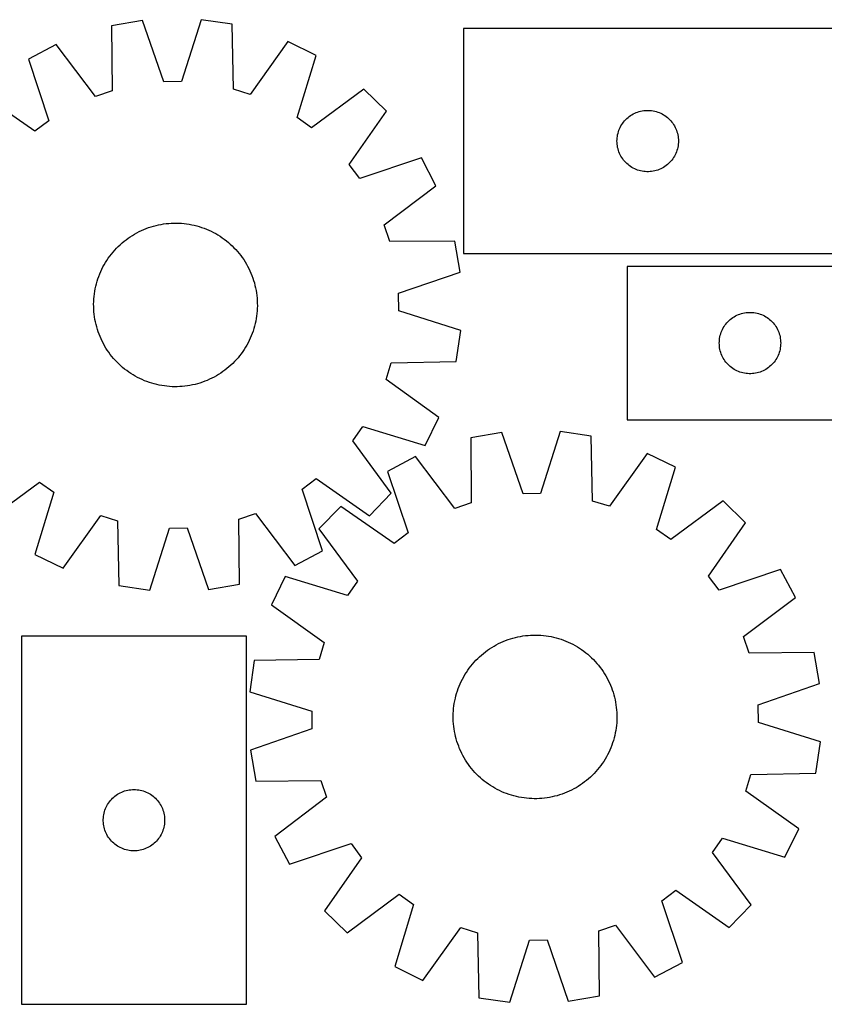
# Model space of a CAD drawing. Header units: millimetres. Extents: x 22 to 1493, y 7 to 488.
# Tile 4 of 5: x 795 to 1188, y 7 to 488. Entities that reach past the tile are written whole.
import ezdxf

# ---------------------------------------------------------------- set-up
doc = ezdxf.new("R2010")
doc.units = ezdxf.units.MM
doc.layers.add('CUT', color=7, linetype='CONTINUOUS', true_color=0x000000)

msp = doc.modelspace()

# ---------------------------------------------------------------- linework, layer by layer
at = {"layer": 'CUT'}
for p, q in [((855.108492, 487.550728), (839.943973, 484.949211)), ((865.476484, 457.526079), (855.108492, 487.550728)), ((883.644995, 487.916568), (874.050123, 457.635994)), ((898.871223, 485.704664), (883.644995, 487.916568)), ((839.943973, 484.949211), (840.175919, 453.185695)), ((899.453642, 453.945641), (898.871223, 485.704664)), ((1191.929163, 483.580357), (1011.929163, 483.580357)), ((1011.929163, 483.580357), (1011.929163, 373.580357)), ((926.124101, 477.234334), (907.641623, 451.400776)), ((939.921588, 470.425525), (926.124101, 477.234334)), ((812.917197, 475.783011), (799.298795, 468.622727)), ((832.055869, 450.431759), (812.917197, 475.783011)), ((799.298795, 468.622727), (809.334855, 438.485504)), ((930.661424, 440.040922), (939.921588, 470.425525)), ((874.050123, 457.635994), (865.476484, 457.526079)), ((840.175919, 453.185695), (832.055869, 450.431759)), ((907.641623, 451.400776), (899.453642, 453.945641)), ((963.22314, 453.948161), (937.66225, 435.090386)), ((974.241292, 443.20894), (963.22314, 453.948161)), ((802.463241, 433.357122), (776.427315, 451.55342)), ((956.044994, 417.173013), (974.241292, 443.20894)), ((1097.001028, 442.747696), (1097.736879, 442.982605)), ((1097.736879, 442.982605), (1098.483847, 443.179323)), ((1098.483847, 443.179323), (1099.239952, 443.337326)), ((1099.239952, 443.337326), (1100.003188, 443.456197)), ((1100.003188, 443.456197), (1100.771531, 443.53562)), ((1100.771531, 443.53562), (1101.542945, 443.575384)), ((1101.542945, 443.575384), (1102.315382, 443.575384)), ((1102.315382, 443.575384), (1103.086795, 443.53562)), ((1103.086795, 443.53562), (1103.855139, 443.456197)), ((1103.855139, 443.456197), (1104.618375, 443.337326)), ((1104.618375, 443.337326), (1105.374479, 443.179323)), ((1105.374479, 443.179323), (1106.121448, 442.982605)), ((1106.121448, 442.982605), (1106.857299, 442.747696)), ((809.334855, 438.485504), (802.463241, 433.357122)), ((937.66225, 435.090386), (930.661424, 440.040922)), ((1090.167366, 437.889499), (1090.662184, 438.482639)), ((1090.662184, 438.482639), (1091.18688, 439.049519)), ((1091.18688, 439.049519), (1091.740063, 439.588638)), ((1091.740063, 439.588638), (1092.320266, 440.098564)), ((1092.320266, 440.098564), (1092.925949, 440.577946)), ((1092.925949, 440.577946), (1093.555507, 441.025512)), ((1093.555507, 441.025512), (1094.207271, 441.440077)), ((1094.207271, 441.440077), (1094.879512, 441.820539)), ((1094.879512, 441.820539), (1095.570447, 442.165891)), ((1095.570447, 442.165891), (1096.278245, 442.475217)), ((1096.278245, 442.475217), (1097.001028, 442.747696)), ((1106.857299, 442.747696), (1107.580082, 442.475217)), ((1107.580082, 442.475217), (1108.287879, 442.165891)), ((1108.287879, 442.165891), (1108.978814, 441.820539)), ((1108.978814, 441.820539), (1109.651055, 441.440077)), ((1109.651055, 441.440077), (1110.302819, 441.025512)), ((1110.302819, 441.025512), (1110.932377, 440.577946)), ((1110.932377, 440.577946), (1111.538061, 440.098564)), ((1111.538061, 440.098564), (1112.118263, 439.588638)), ((1112.118263, 439.588638), (1112.671446, 439.049519)), ((1112.671446, 439.049519), (1113.196142, 438.482639)), ((1113.196142, 438.482639), (1113.69096, 437.889499)), ((1087.639633, 433.14208), (1087.893411, 433.871638)), ((1087.893411, 433.871638), (1088.18441, 434.587166)), ((1088.18441, 434.587166), (1088.511857, 435.286764)), ((1088.511857, 435.286764), (1088.874885, 435.968578)), ((1088.874885, 435.968578), (1089.27253, 436.6308)), ((1089.27253, 436.6308), (1089.703738, 437.271674)), ((1089.703738, 437.271674), (1090.167366, 437.889499)), ((1113.69096, 437.889499), (1114.154588, 437.271674)), ((1114.154588, 437.271674), (1114.585797, 436.6308)), ((1114.585797, 436.6308), (1114.983442, 435.968578)), ((1114.983442, 435.968578), (1115.346469, 435.286764)), ((1115.346469, 435.286764), (1115.673917, 434.587166)), ((1115.673917, 434.587166), (1115.964916, 433.871638)), ((1115.964916, 433.871638), (1116.218694, 433.14208)), ((1086.929163, 428.580357), (1086.949052, 429.352538)), ((1086.949052, 427.808176), (1086.929163, 428.580357)), ((1086.949052, 429.352538), (1087.008665, 430.122672)), ((1087.008665, 430.122672), (1087.107845, 430.888716)), ((1087.107845, 430.888716), (1087.246328, 431.648638)), ((1087.246328, 431.648638), (1087.423747, 432.400424)), ((1087.423747, 432.400424), (1087.639633, 433.14208)), ((1116.218694, 433.14208), (1116.434579, 432.400424)), ((1116.434579, 432.400424), (1116.611999, 431.648638)), ((1116.611999, 431.648638), (1116.750482, 430.888716)), ((1116.750482, 430.888716), (1116.849661, 430.122672)), ((1116.849661, 430.122672), (1116.909275, 429.352538)), ((1116.909275, 429.352538), (1116.929163, 428.580357)), ((1116.929163, 428.580357), (1116.909275, 427.808176)), ((1087.008665, 427.038042), (1086.949052, 427.808176)), ((1087.107845, 426.271998), (1087.008665, 427.038042)), ((1087.246328, 425.512076), (1087.107845, 426.271998)), ((1087.423747, 424.76029), (1087.246328, 425.512076)), ((1087.639633, 424.018635), (1087.423747, 424.76029)), ((1087.893411, 423.289076), (1087.639633, 424.018635)), ((1116.218694, 424.018635), (1115.964916, 423.289076)), ((1116.434579, 424.76029), (1116.218694, 424.018635)), ((1116.611999, 425.512076), (1116.434579, 424.76029)), ((1116.750482, 426.271998), (1116.611999, 425.512076)), ((1116.849661, 427.038042), (1116.750482, 426.271998)), ((1116.909275, 427.808176), (1116.849661, 427.038042)), ((991.310599, 420.33746), (961.173375, 410.3014)), ((998.470883, 406.719058), (991.310599, 420.33746)), ((1088.18441, 422.573549), (1087.893411, 423.289076)), ((1088.511857, 421.87395), (1088.18441, 422.573549)), ((1088.874885, 421.192136), (1088.511857, 421.87395)), ((1089.27253, 420.529914), (1088.874885, 421.192136)), ((1089.703738, 419.889041), (1089.27253, 420.529914)), ((1090.167366, 419.271215), (1089.703738, 419.889041)), ((1090.662184, 418.678075), (1090.167366, 419.271215)), ((1113.69096, 419.271215), (1113.196142, 418.678075)), ((1114.154588, 419.889041), (1113.69096, 419.271215)), ((1114.585797, 420.529914), (1114.154588, 419.889041)), ((1114.983442, 421.192136), (1114.585797, 420.529914)), ((1115.346469, 421.87395), (1114.983442, 421.192136)), ((1115.673917, 422.573549), (1115.346469, 421.87395)), ((1115.964916, 423.289076), (1115.673917, 422.573549)), ((961.173375, 410.3014), (956.044994, 417.173013)), ((1091.18688, 418.111195), (1090.662184, 418.678075)), ((1091.740063, 417.572077), (1091.18688, 418.111195)), ((1092.320266, 417.06215), (1091.740063, 417.572077)), ((1092.925949, 416.582768), (1092.320266, 417.06215)), ((1093.555507, 416.135202), (1092.925949, 416.582768)), ((1094.207271, 415.720638), (1093.555507, 416.135202)), ((1094.879512, 415.340175), (1094.207271, 415.720638)), ((1095.570447, 414.994823), (1094.879512, 415.340175)), ((1096.278245, 414.685498), (1095.570447, 414.994823)), ((1097.001028, 414.413019), (1096.278245, 414.685498)), ((1097.736879, 414.178109), (1097.001028, 414.413019)), ((1098.483847, 413.981392), (1097.736879, 414.178109)), ((1099.239952, 413.823388), (1098.483847, 413.981392)), ((1105.374479, 413.981392), (1104.618375, 413.823388)), ((1106.121448, 414.178109), (1105.374479, 413.981392)), ((1106.857299, 414.413019), (1106.121448, 414.178109)), ((1107.580082, 414.685498), (1106.857299, 414.413019)), ((1108.287879, 414.994823), (1107.580082, 414.685498)), ((1108.978814, 415.340175), (1108.287879, 414.994823)), ((1109.651055, 415.720638), (1108.978814, 415.340175)), ((1110.302819, 416.135202), (1109.651055, 415.720638)), ((1110.932377, 416.582768), (1110.302819, 416.135202)), ((1111.538061, 417.06215), (1110.932377, 416.582768)), ((1112.118263, 417.572077), (1111.538061, 417.06215)), ((1112.671446, 418.111195), (1112.118263, 417.572077)), ((1113.196142, 418.678075), (1112.671446, 418.111195)), ((1100.003188, 413.704517), (1099.239952, 413.823388)), ((1100.771531, 413.625094), (1100.003188, 413.704517)), ((1101.542945, 413.58533), (1100.771531, 413.625094)), ((1102.315382, 413.58533), (1101.542945, 413.58533)), ((1103.086795, 413.625094), (1102.315382, 413.58533)), ((1103.855139, 413.704517), (1103.086795, 413.625094)), ((1104.618375, 413.823388), (1103.855139, 413.704517)), ((973.119631, 387.580386), (998.470883, 406.719058)), ((854.520673, 384.84814), (855.671418, 385.35291)), ((855.671418, 385.35291), (856.83745, 385.821286)), ((856.83745, 385.821286), (858.017619, 386.252804)), ((858.017619, 386.252804), (859.21076, 386.64704)), ((859.21076, 386.64704), (860.415695, 387.003603)), ((860.415695, 387.003603), (861.631236, 387.322143)), ((861.631236, 387.322143), (862.856183, 387.602344)), ((862.856183, 387.602344), (864.089326, 387.843931)), ((864.089326, 387.843931), (865.329449, 388.046664)), ((865.329449, 388.046664), (866.575329, 388.210345)), ((866.575329, 388.210345), (867.825735, 388.33481)), ((867.825735, 388.33481), (869.079433, 388.419938)), ((869.079433, 388.419938), (870.335187, 388.465644)), ((870.335187, 388.465644), (871.591757, 388.471884)), ((871.591757, 388.471884), (872.847903, 388.43865)), ((872.847903, 388.43865), (874.102385, 388.365977)), ((874.102385, 388.365977), (875.353966, 388.253935)), ((875.353966, 388.253935), (876.601409, 388.102635)), ((876.601409, 388.102635), (877.843484, 387.912227)), ((877.843484, 387.912227), (879.078966, 387.682898)), ((879.078966, 387.682898), (880.306635, 387.414875)), ((880.306635, 387.414875), (881.525279, 387.108422)), ((881.525279, 387.108422), (882.733696, 386.763842)), ((882.733696, 386.763842), (883.930693, 386.381474)), ((883.930693, 386.381474), (885.115089, 385.961697)), ((885.115089, 385.961697), (886.285715, 385.504924)), ((886.285715, 385.504924), (887.441416, 385.011606)), ((975.873566, 379.460336), (973.119631, 387.580386)), ((845.99766, 379.56684), (846.986721, 380.341931)), ((846.986721, 380.341931), (847.999639, 381.085572)), ((847.999639, 381.085572), (849.035417, 381.797029)), ((849.035417, 381.797029), (850.093031, 382.475601)), ((850.093031, 382.475601), (851.171437, 383.120618)), ((851.171437, 383.120618), (852.269572, 383.731443)), ((852.269572, 383.731443), (853.386351, 384.307473)), ((853.386351, 384.307473), (854.520673, 384.84814)), ((887.441416, 385.011606), (888.581051, 384.482231)), ((888.581051, 384.482231), (889.703496, 383.917319)), ((889.703496, 383.917319), (890.807642, 383.31743)), ((890.807642, 383.31743), (891.892401, 382.683154)), ((891.892401, 382.683154), (892.956701, 382.015118)), ((892.956701, 382.015118), (893.999493, 381.313982)), ((893.999493, 381.313982), (895.019746, 380.580436)), ((895.019746, 380.580436), (896.016456, 379.815206)), ((841.443513, 375.247458), (842.299146, 376.167729)), ((842.299146, 376.167729), (843.183264, 377.06067)), ((843.183264, 377.06067), (844.094992, 377.9254)), ((844.094992, 377.9254), (845.033433, 378.761065)), ((845.033433, 378.761065), (845.99766, 379.56684)), ((896.016456, 379.815206), (896.988637, 379.019046)), ((896.988637, 379.019046), (897.93533, 378.192741)), ((897.93533, 378.192741), (898.855601, 377.337109)), ((898.855601, 377.337109), (899.748542, 376.452991)), ((899.748542, 376.452991), (900.613272, 375.541263)), ((900.613272, 375.541263), (901.448936, 374.602822)), ((1007.637082, 379.692282), (975.873566, 379.460336)), ((1010.238599, 364.527762), (1007.637082, 379.692282)), ((837.621137, 370.268829), (838.322273, 371.311621)), ((838.322273, 371.311621), (839.055819, 372.331875)), ((839.055819, 372.331875), (839.821049, 373.328584)), ((839.821049, 373.328584), (840.617209, 374.300765)), ((840.617209, 374.300765), (841.443513, 375.247458)), ((901.448936, 374.602822), (902.254712, 373.638595)), ((902.254712, 373.638595), (903.029803, 372.649534)), ((903.029803, 372.649534), (903.773444, 371.636615)), ((903.773444, 371.636615), (904.484901, 370.600838)), ((1011.929163, 373.580357), (1191.929163, 373.580357)), ((834.624649, 364.753544), (835.154024, 365.893179)), ((835.154024, 365.893179), (835.718936, 367.015624)), ((835.718936, 367.015624), (836.318825, 368.11977)), ((836.318825, 368.11977), (836.953101, 369.204529)), ((836.953101, 369.204529), (837.621137, 370.268829)), ((904.484901, 370.600838), (905.163473, 369.543224)), ((905.163473, 369.543224), (905.80849, 368.464818)), ((905.80849, 368.464818), (906.419315, 367.366683)), ((906.419315, 367.366683), (906.995345, 366.249904)), ((906.995345, 366.249904), (907.536012, 365.115582)), ((1391.929163, 367.324743), (1091.929163, 367.324743)), ((1091.929163, 367.324743), (1091.929163, 292.324743)), ((832.872413, 360.045824), (833.25478, 361.242821)), ((833.25478, 361.242821), (833.674558, 362.427217)), ((833.674558, 362.427217), (834.131331, 363.597843)), ((834.131331, 363.597843), (834.624649, 364.753544)), ((907.536012, 365.115582), (908.040782, 363.964837)), ((908.040782, 363.964837), (908.509158, 362.798805)), ((908.509158, 362.798805), (908.940676, 361.618636)), ((908.940676, 361.618636), (909.334912, 360.425495)), ((980.213951, 354.159771), (1010.238599, 364.527762)), ((831.724028, 355.155613), (831.953357, 356.391094)), ((831.953357, 356.391094), (832.22138, 357.618763)), ((832.22138, 357.618763), (832.527833, 358.837407)), ((832.527833, 358.837407), (832.872413, 360.045824)), ((909.334912, 360.425495), (909.691475, 359.22056)), ((909.691475, 359.22056), (910.010015, 358.005019)), ((910.010015, 358.005019), (910.290216, 356.780072)), ((910.290216, 356.780072), (910.531803, 355.546929)), ((831.197605, 350.160031), (831.270278, 351.414513)), ((831.270278, 351.414513), (831.38232, 352.666094)), ((831.38232, 352.666094), (831.53362, 353.913537)), ((831.53362, 353.913537), (831.724028, 355.155613)), ((910.531803, 355.546929), (910.734536, 354.306806)), ((910.734536, 354.306806), (910.898217, 353.060926)), ((910.898217, 353.060926), (911.022682, 351.81052)), ((911.022682, 351.81052), (911.10781, 350.556822)), ((980.323866, 345.586132), (980.213951, 354.159771)), ((831.164371, 348.903885), (831.197605, 350.160031)), ((831.170611, 347.647315), (831.164371, 348.903885)), ((831.216317, 346.391562), (831.170611, 347.647315)), ((911.126522, 346.788352), (911.053848, 345.53387)), ((911.10781, 350.556822), (911.153516, 349.301068)), ((911.159755, 348.044498), (911.126522, 346.788352)), ((911.153516, 349.301068), (911.159755, 348.044498)), ((831.301445, 345.137863), (831.216317, 346.391562)), ((831.42591, 343.887457), (831.301445, 345.137863)), ((831.58959, 342.641578), (831.42591, 343.887457)), ((831.792324, 341.401454), (831.58959, 342.641578)), ((910.600098, 341.79277), (910.37077, 340.557289)), ((910.790507, 343.034846), (910.600098, 341.79277)), ((910.941806, 344.282289), (910.790507, 343.034846)), ((911.053848, 345.53387), (910.941806, 344.282289)), ((1010.60444, 335.99126), (980.323866, 345.586132)), ((1142.320266, 341.342949), (1142.925949, 341.822331)), ((1142.925949, 341.822331), (1143.555507, 342.269898)), ((1143.555507, 342.269898), (1144.207271, 342.684462)), ((1144.207271, 342.684462), (1144.879512, 343.064925)), ((1144.879512, 343.064925), (1145.570447, 343.410277)), ((1145.570447, 343.410277), (1146.278245, 343.719602)), ((1146.278245, 343.719602), (1147.001028, 343.992081)), ((1147.001028, 343.992081), (1147.736879, 344.226991)), ((1147.736879, 344.226991), (1148.483847, 344.423708)), ((1148.483847, 344.423708), (1149.239952, 344.581712)), ((1149.239952, 344.581712), (1150.003188, 344.700583)), ((1150.003188, 344.700583), (1150.771531, 344.780005)), ((1150.771531, 344.780005), (1151.542945, 344.81977)), ((1151.542945, 344.81977), (1152.315382, 344.81977)), ((1152.315382, 344.81977), (1153.086795, 344.780005)), ((1153.086795, 344.780005), (1153.855139, 344.700583)), ((1153.855139, 344.700583), (1154.618375, 344.581712)), ((1154.618375, 344.581712), (1155.374479, 344.423708)), ((1155.374479, 344.423708), (1156.121448, 344.226991)), ((1156.121448, 344.226991), (1156.857299, 343.992081)), ((1156.857299, 343.992081), (1157.580082, 343.719602)), ((1157.580082, 343.719602), (1158.287879, 343.410277)), ((1158.287879, 343.410277), (1158.978814, 343.064925)), ((1158.978814, 343.064925), (1159.651055, 342.684462)), ((1159.651055, 342.684462), (1160.302819, 342.269898)), ((1160.302819, 342.269898), (1160.932377, 341.822331)), ((1160.932377, 341.822331), (1161.538061, 341.342949)), ((832.033911, 340.168311), (831.792324, 341.401454)), ((832.314112, 338.943364), (832.033911, 340.168311)), ((832.632652, 337.727823), (832.314112, 338.943364)), ((832.989215, 336.522888), (832.632652, 337.727823)), ((909.796294, 338.110976), (909.451714, 336.902559)), ((910.102747, 339.32962), (909.796294, 338.110976)), ((910.37077, 340.557289), (910.102747, 339.32962)), ((1138.511857, 336.531149), (1138.874885, 337.212964)), ((1138.874885, 337.212964), (1139.27253, 337.875186)), ((1139.27253, 337.875186), (1139.703738, 338.516059)), ((1139.703738, 338.516059), (1140.167366, 339.133885)), ((1140.167366, 339.133885), (1140.662184, 339.727024)), ((1140.662184, 339.727024), (1141.18688, 340.293905)), ((1141.18688, 340.293905), (1141.740063, 340.833023)), ((1141.740063, 340.833023), (1142.320266, 341.342949)), ((1161.538061, 341.342949), (1162.118263, 340.833023)), ((1162.118263, 340.833023), (1162.671446, 340.293905)), ((1162.671446, 340.293905), (1163.196142, 339.727024)), ((1163.196142, 339.727024), (1163.69096, 339.133885)), ((1163.69096, 339.133885), (1164.154588, 338.516059)), ((1164.154588, 338.516059), (1164.585797, 337.875186)), ((1164.585797, 337.875186), (1164.983442, 337.212964)), ((1164.983442, 337.212964), (1165.346469, 336.531149)), ((833.383451, 335.329747), (832.989215, 336.522888)), ((833.814969, 334.149578), (833.383451, 335.329747)), ((834.283345, 332.983546), (833.814969, 334.149578)), ((834.788115, 331.832801), (834.283345, 332.983546)), ((907.699478, 332.194839), (907.170102, 331.055204)), ((908.192796, 333.35054), (907.699478, 332.194839)), ((908.649569, 334.521166), (908.192796, 333.35054)), ((909.069346, 335.705562), (908.649569, 334.521166)), ((909.451714, 336.902559), (909.069346, 335.705562)), ((1008.392535, 320.765032), (1010.60444, 335.99126)), ((1137.008665, 331.367058), (1137.107845, 332.133101)), ((1137.107845, 332.133101), (1137.246328, 332.893024)), ((1137.246328, 332.893024), (1137.423747, 333.644809)), ((1137.423747, 333.644809), (1137.639633, 334.386465)), ((1137.639633, 334.386465), (1137.893411, 335.116024)), ((1137.893411, 335.116024), (1138.18441, 335.831551)), ((1138.18441, 335.831551), (1138.511857, 336.531149)), ((1165.346469, 336.531149), (1165.673917, 335.831551)), ((1165.673917, 335.831551), (1165.964916, 335.116024)), ((1165.964916, 335.116024), (1166.218694, 334.386465)), ((1166.218694, 334.386465), (1166.434579, 333.644809)), ((1166.434579, 333.644809), (1166.611999, 332.893024)), ((1166.611999, 332.893024), (1166.750482, 332.133101)), ((1166.750482, 332.133101), (1166.849661, 331.367058)), ((835.328782, 330.698479), (834.788115, 331.832801)), ((835.904812, 329.5817), (835.328782, 330.698479)), ((836.515637, 328.483565), (835.904812, 329.5817)), ((837.160654, 327.405159), (836.515637, 328.483565)), ((837.839226, 326.347545), (837.160654, 327.405159)), ((905.371026, 327.743854), (904.70299, 326.679554)), ((906.005301, 328.828613), (905.371026, 327.743854)), ((906.605191, 329.932759), (906.005301, 328.828613)), ((907.170102, 331.055204), (906.605191, 329.932759)), ((1136.929163, 329.824743), (1136.949052, 330.596924)), ((1136.949052, 329.052561), (1136.929163, 329.824743)), ((1136.949052, 330.596924), (1137.008665, 331.367058)), ((1137.008665, 328.282428), (1136.949052, 329.052561)), ((1137.107845, 327.516384), (1137.008665, 328.282428)), ((1137.246328, 326.756462), (1137.107845, 327.516384)), ((1166.750482, 327.516384), (1166.611999, 326.756462)), ((1166.849661, 328.282428), (1166.750482, 327.516384)), ((1166.849661, 331.367058), (1166.909275, 330.596924)), ((1166.909275, 329.052561), (1166.849661, 328.282428)), ((1166.909275, 330.596924), (1166.929163, 329.824743)), ((1166.929163, 329.824743), (1166.909275, 329.052561)), ((838.550683, 325.311768), (837.839226, 326.347545)), ((839.294324, 324.298849), (838.550683, 325.311768)), ((840.069415, 323.309788), (839.294324, 324.298849)), ((840.87519, 322.345561), (840.069415, 323.309788)), ((901.706918, 322.647618), (900.880613, 321.700925)), ((902.503078, 323.619799), (901.706918, 322.647618)), ((903.268308, 324.616508), (902.503078, 323.619799)), ((904.001854, 325.636762), (903.268308, 324.616508)), ((904.70299, 326.679554), (904.001854, 325.636762)), ((1137.423747, 326.004676), (1137.246328, 326.756462)), ((1137.639633, 325.26302), (1137.423747, 326.004676)), ((1137.893411, 324.533461), (1137.639633, 325.26302)), ((1138.18441, 323.817934), (1137.893411, 324.533461)), ((1138.511857, 323.118336), (1138.18441, 323.817934)), ((1138.874885, 322.436522), (1138.511857, 323.118336)), ((1165.346469, 323.118336), (1164.983442, 322.436522)), ((1165.673917, 323.817934), (1165.346469, 323.118336)), ((1165.964916, 324.533461), (1165.673917, 323.817934)), ((1166.218694, 325.26302), (1165.964916, 324.533461)), ((1166.434579, 326.004676), (1166.218694, 325.26302)), ((1166.611999, 326.756462), (1166.434579, 326.004676)), ((841.710855, 321.407121), (840.87519, 322.345561)), ((842.575585, 320.495392), (841.710855, 321.407121)), ((843.468526, 319.611275), (842.575585, 320.495392)), ((844.388797, 318.755642), (843.468526, 319.611275)), ((845.33549, 317.929337), (844.388797, 318.755642)), ((846.307671, 317.133177), (845.33549, 317.929337)), ((897.290694, 318.187318), (896.326467, 317.381543)), ((898.229134, 319.022983), (897.290694, 318.187318)), ((899.140863, 319.887713), (898.229134, 319.022983)), ((900.02498, 320.780654), (899.140863, 319.887713)), ((900.880613, 321.700925), (900.02498, 320.780654)), ((974.088647, 311.994632), (976.633512, 320.182613)), ((976.633512, 320.182613), (1008.392535, 320.765032)), ((1139.27253, 321.7743), (1138.874885, 322.436522)), ((1139.703738, 321.133426), (1139.27253, 321.7743)), ((1140.167366, 320.5156), (1139.703738, 321.133426)), ((1140.662184, 319.922461), (1140.167366, 320.5156)), ((1141.18688, 319.35558), (1140.662184, 319.922461)), ((1141.740063, 318.816462), (1141.18688, 319.35558)), ((1142.320266, 318.306536), (1141.740063, 318.816462)), ((1142.925949, 317.827154), (1142.320266, 318.306536)), ((1143.555507, 317.379587), (1142.925949, 317.827154)), ((1160.932377, 317.827154), (1160.302819, 317.379587)), ((1161.538061, 318.306536), (1160.932377, 317.827154)), ((1162.118263, 318.816462), (1161.538061, 318.306536)), ((1162.671446, 319.35558), (1162.118263, 318.816462)), ((1163.196142, 319.922461), (1162.671446, 319.35558)), ((1163.69096, 320.5156), (1163.196142, 319.922461)), ((1164.154588, 321.133426), (1163.69096, 320.5156)), ((1164.585797, 321.7743), (1164.154588, 321.133426)), ((1164.983442, 322.436522), (1164.585797, 321.7743)), ((847.30438, 316.367947), (846.307671, 317.133177)), ((848.324634, 315.634401), (847.30438, 316.367947)), ((849.367426, 314.933265), (848.324634, 315.634401)), ((850.431726, 314.265229), (849.367426, 314.933265)), ((851.516485, 313.630953), (850.431726, 314.265229)), ((852.620631, 313.031064), (851.516485, 313.630953)), ((853.743076, 312.466153), (852.620631, 313.031064)), ((890.054555, 313.21694), (888.937776, 312.64091)), ((891.15269, 313.827765), (890.054555, 313.21694)), ((892.231096, 314.472782), (891.15269, 313.827765)), ((893.28871, 315.151354), (892.231096, 314.472782)), ((894.324487, 315.862811), (893.28871, 315.151354)), ((895.337406, 316.606452), (894.324487, 315.862811)), ((896.326467, 317.381543), (895.337406, 316.606452)), ((1144.207271, 316.965023), (1143.555507, 317.379587)), ((1144.879512, 316.584561), (1144.207271, 316.965023)), ((1145.570447, 316.239209), (1144.879512, 316.584561)), ((1146.278245, 315.929883), (1145.570447, 316.239209)), ((1147.001028, 315.657404), (1146.278245, 315.929883)), ((1147.736879, 315.422494), (1147.001028, 315.657404)), ((1148.483847, 315.225777), (1147.736879, 315.422494)), ((1149.239952, 315.067773), (1148.483847, 315.225777)), ((1150.003188, 314.948902), (1149.239952, 315.067773)), ((1150.771531, 314.86948), (1150.003188, 314.948902)), ((1151.542945, 314.829716), (1150.771531, 314.86948)), ((1152.315382, 314.829716), (1151.542945, 314.829716)), ((1153.086795, 314.86948), (1152.315382, 314.829716)), ((1153.855139, 314.948902), (1153.086795, 314.86948)), ((1154.618375, 315.067773), (1153.855139, 314.948902)), ((1155.374479, 315.225777), (1154.618375, 315.067773)), ((1156.121448, 315.422494), (1155.374479, 315.225777)), ((1156.857299, 315.657404), (1156.121448, 315.422494)), ((1157.580082, 315.929883), (1156.857299, 315.657404)), ((1158.287879, 316.239209), (1157.580082, 315.929883)), ((1158.978814, 316.584561), (1158.287879, 316.239209)), ((1159.651055, 316.965023), (1158.978814, 316.584561)), ((1160.302819, 317.379587), (1159.651055, 316.965023)), ((854.882711, 311.936777), (853.743076, 312.466153)), ((856.038412, 311.443459), (854.882711, 311.936777)), ((857.209038, 310.986686), (856.038412, 311.443459)), ((858.393434, 310.566909), (857.209038, 310.986686)), ((859.590431, 310.184541), (858.393434, 310.566909)), ((860.798848, 309.839961), (859.590431, 310.184541)), ((862.017492, 309.533508), (860.798848, 309.839961)), ((863.245161, 309.265485), (862.017492, 309.533508)), ((864.480642, 309.036156), (863.245161, 309.265485)), ((865.722718, 308.845748), (864.480642, 309.036156)), ((866.970161, 308.694448), (865.722718, 308.845748)), ((868.221742, 308.582407), (866.970161, 308.694448)), ((869.476224, 308.509733), (868.221742, 308.582407)), ((870.73237, 308.4765), (869.476224, 308.509733)), ((871.988939, 308.482739), (870.73237, 308.4765)), ((873.244693, 308.528445), (871.988939, 308.482739)), ((874.498392, 308.613573), (873.244693, 308.528445)), ((875.748798, 308.738038), (874.498392, 308.613573)), ((876.994677, 308.901719), (875.748798, 308.738038)), ((878.234801, 309.104452), (876.994677, 308.901719)), ((879.467944, 309.346039), (878.234801, 309.104452)), ((880.692891, 309.62624), (879.467944, 309.346039)), ((881.908431, 309.94478), (880.692891, 309.62624)), ((883.113367, 310.301343), (881.908431, 309.94478)), ((884.306508, 310.695579), (883.113367, 310.301343)), ((885.486677, 311.127097), (884.306508, 310.695579)), ((886.652709, 311.595473), (885.486677, 311.127097)), ((887.803454, 312.100243), (886.652709, 311.595473)), ((888.937776, 312.64091), (887.803454, 312.100243)), ((999.922206, 293.512154), (974.088647, 311.994632)), ((957.778258, 281.974005), (962.728794, 288.974831)), ((962.728794, 288.974831), (993.113397, 279.714666)), ((993.113397, 279.714666), (999.922206, 293.512154)), ((1091.929163, 292.324743), (1291.929163, 292.324743)), ((1030.610943, 286.128496), (1015.450428, 283.503738)), ((1041.024943, 256.119775), (1030.610943, 286.128496)), ((1059.146851, 286.538077), (1049.598404, 256.242831)), ((1074.376452, 284.349514), (1059.146851, 286.538077)), ((1075.00755, 252.591421), (1074.376452, 284.349514)), ((976.636033, 256.413115), (957.778258, 281.974005)), ((1015.450428, 283.503738), (1015.731061, 251.740615)), ((1101.642281, 275.920968), (1083.199422, 250.059109)), ((1115.450188, 269.133315), (1101.642281, 275.920968)), ((988.437734, 274.296123), (974.830323, 267.114974)), ((1007.615242, 248.974237), (988.437734, 274.296123)), ((974.830323, 267.114974), (984.912566, 236.993168)), ((1106.236608, 238.734553), (1115.450188, 269.133315)), ((779.100987, 243.000222), (804.661877, 261.857997)), ((804.661877, 261.857997), (811.662703, 256.907461)), ((932.989272, 258.462879), (939.860885, 263.591261)), ((939.860885, 263.591261), (965.896812, 245.394963)), ((811.662703, 256.907461), (802.402538, 226.522858)), ((943.025332, 228.325656), (932.989272, 258.462879)), ((965.896812, 245.394963), (976.636033, 256.413115)), ((1049.598404, 256.242831), (1041.024943, 256.119775)), ((1015.731061, 251.740615), (1007.615242, 248.974237)), ((1083.199422, 250.059109), (1075.00755, 252.591421)), ((1138.776969, 252.691686), (1113.245014, 233.794754)), ((1149.811569, 241.969367), (1138.776969, 252.691686)), ((816.200026, 219.714049), (834.682504, 245.547607)), ((834.682504, 245.547607), (842.870485, 243.002742)), ((902.148208, 243.762689), (910.268258, 246.516624)), ((910.268258, 246.516624), (929.40693, 221.165372)), ((951.985034, 250.01063), (941.262714, 238.976029)), ((978.048821, 231.85426), (951.985034, 250.01063)), ((842.870485, 243.002742), (843.452903, 211.243719)), ((902.380154, 211.999172), (902.148208, 243.762689)), ((1131.6552, 215.90558), (1149.811569, 241.969367)), ((858.679132, 209.031815), (868.274004, 239.312389)), ((868.274004, 239.312389), (876.847643, 239.422304)), ((876.847643, 239.422304), (887.215634, 209.397656)), ((941.262714, 238.976029), (960.159646, 213.444074)), ((984.912566, 236.993168), (978.048821, 231.85426)), ((1113.245014, 233.794754), (1106.236608, 238.734553)), ((802.402538, 226.522858), (816.200026, 219.714049)), ((929.40693, 221.165372), (943.025332, 228.325656)), ((1166.915913, 219.124077), (1136.794108, 209.041835)), ((1174.097063, 205.516666), (1166.915913, 219.124077)), ((887.215634, 209.397656), (902.380154, 211.999172)), ((924.821086, 215.649249), (918.033433, 201.841341)), ((955.219847, 206.435668), (924.821086, 215.649249)), ((960.159646, 213.444074), (955.219847, 206.435668)), ((1136.794108, 209.041835), (1131.6552, 215.90558)), ((843.452903, 211.243719), (858.679132, 209.031815)), ((1148.775176, 186.339159), (1174.097063, 205.516666)), ((918.033433, 201.841341), (943.895291, 183.398482)), ((905.859893, 186.565705), (795.859893, 186.565705)), ((795.859893, 186.565705), (795.859893, 6.565705)), ((905.859893, 6.565705), (905.859893, 186.565705)), ((943.895291, 183.398482), (941.36298, 175.20661)), ((1029.047054, 182.882723), (1030.180545, 183.425128)), ((1030.180545, 183.425128), (1031.330515, 183.931662)), ((1031.330515, 183.931662), (1032.495828, 184.401824)), ((1032.495828, 184.401824), (1033.675334, 184.835151)), ((1033.675334, 184.835151), (1034.86787, 185.231215)), ((1034.86787, 185.231215), (1036.072257, 185.589625)), ((1036.072257, 185.589625), (1037.287308, 185.910027)), ((1037.287308, 185.910027), (1038.511824, 186.192106)), ((1038.511824, 186.192106), (1039.744595, 186.435583)), ((1039.744595, 186.435583), (1040.984406, 186.640217)), ((1040.984406, 186.640217), (1042.230034, 186.805806)), ((1042.230034, 186.805806), (1043.480247, 186.932188)), ((1043.480247, 186.932188), (1044.733814, 187.019238)), ((1044.733814, 187.019238), (1045.989496, 187.066869)), ((1045.989496, 187.066869), (1047.246055, 187.075034)), ((1047.246055, 187.075034), (1048.50225, 187.043726)), ((1048.50225, 187.043726), (1049.756842, 186.972975)), ((1049.756842, 186.972975), (1051.008593, 186.862852)), ((1051.008593, 186.862852), (1052.256267, 186.713465)), ((1052.256267, 186.713465), (1053.498633, 186.52496)), ((1053.498633, 186.52496), (1054.734465, 186.297526)), ((1054.734465, 186.297526), (1055.962543, 186.031385)), ((1055.962543, 186.031385), (1057.181655, 185.7268)), ((1057.181655, 185.7268), (1058.390599, 185.384073)), ((1058.390599, 185.384073), (1059.588181, 185.003541)), ((1059.588181, 185.003541), (1060.773219, 184.585579)), ((1060.773219, 184.585579), (1061.944543, 184.130601)), ((1061.944543, 184.130601), (1063.100999, 183.639055)), ((1063.100999, 183.639055), (1064.241444, 183.111427)), ((1064.241444, 183.111427), (1065.364753, 182.548237)), ((1151.541555, 178.223339), (1148.775176, 186.339159)), ((1020.702647, 177.323518), (1021.665637, 178.130771)), ((1021.665637, 178.130771), (1022.653509, 178.907376)), ((1022.653509, 178.907376), (1023.665287, 179.652569)), ((1023.665287, 179.652569), (1024.699973, 180.365614)), ((1024.699973, 180.365614), (1025.756545, 181.045806)), ((1025.756545, 181.045806), (1026.833961, 181.692475)), ((1026.833961, 181.692475), (1027.931159, 182.304982)), ((1027.931159, 182.304982), (1029.047054, 182.882723)), ((1065.364753, 182.548237), (1066.469818, 181.95004)), ((1066.469818, 181.95004), (1067.555548, 181.317428)), ((1067.555548, 181.317428), (1068.620871, 180.651025)), ((1068.620871, 180.651025), (1069.664736, 179.951487)), ((1069.664736, 179.951487), (1070.686113, 179.219507)), ((1070.686113, 179.219507), (1071.683994, 178.455805)), ((1071.683994, 178.455805), (1072.657394, 177.661136)), ((1183.304678, 178.503972), (1151.541555, 178.223339)), ((1185.929436, 163.343458), (1183.304678, 178.503972)), ((909.604887, 174.575512), (907.416323, 159.345911)), ((941.36298, 175.20661), (909.604887, 174.575512)), ((1016.293265, 172.856454), (1017.118117, 173.804413)), ((1017.118117, 173.804413), (1017.972338, 174.725995)), ((1017.972338, 174.725995), (1018.855086, 175.62029)), ((1018.855086, 175.62029), (1019.765488, 176.486416)), ((1019.765488, 176.486416), (1020.702647, 177.323518)), ((1072.657394, 177.661136), (1073.605353, 176.836283)), ((1073.605353, 176.836283), (1074.526934, 175.982062)), ((1074.526934, 175.982062), (1075.421229, 175.099315)), ((1075.421229, 175.099315), (1076.287355, 174.188912)), ((1076.287355, 174.188912), (1077.124458, 173.251753)), ((1012.636972, 167.754608), (1013.303376, 168.819931)), ((1013.303376, 168.819931), (1014.002913, 169.863796)), ((1014.002913, 169.863796), (1014.734894, 170.885173)), ((1014.734894, 170.885173), (1015.498596, 171.883054)), ((1015.498596, 171.883054), (1016.293265, 172.856454)), ((1077.124458, 173.251753), (1077.93171, 172.288763)), ((1077.93171, 172.288763), (1078.708316, 171.300892)), ((1078.708316, 171.300892), (1079.453509, 170.289114)), ((1079.453509, 170.289114), (1080.166553, 169.254428)), ((1080.166553, 169.254428), (1080.846745, 168.197855)), ((1010.315345, 163.30006), (1010.842974, 164.440505)), ((1010.842974, 164.440505), (1011.406164, 165.563814)), ((1011.406164, 165.563814), (1012.00436, 166.668879)), ((1012.00436, 166.668879), (1012.636972, 167.754608)), ((1080.846745, 168.197855), (1081.493414, 167.120439)), ((1081.493414, 167.120439), (1082.105922, 166.023242)), ((1082.105922, 166.023242), (1082.683663, 164.907347)), ((1082.683663, 164.907347), (1083.226068, 163.773855)), ((1083.226068, 163.773855), (1083.732602, 162.623885)), ((907.416323, 159.345911), (937.711569, 149.797464)), ((1008.570328, 158.589659), (1008.95086, 159.787241)), ((1008.95086, 159.787241), (1009.368821, 160.972279)), ((1009.368821, 160.972279), (1009.823799, 162.143604)), ((1009.823799, 162.143604), (1010.315345, 163.30006)), ((1083.732602, 162.623885), (1084.202764, 161.458572)), ((1084.202764, 161.458572), (1084.636091, 160.279066)), ((1084.636091, 160.279066), (1085.032155, 159.086531)), ((1085.032155, 159.086531), (1085.390565, 157.882144)), ((1155.920715, 152.929458), (1185.929436, 163.343458)), ((1007.42944, 153.697693), (1007.656875, 154.933525)), ((1007.656875, 154.933525), (1007.923016, 156.161603)), ((1007.923016, 156.161603), (1008.2276, 157.380716)), ((1008.2276, 157.380716), (1008.570328, 158.589659)), ((1085.390565, 157.882144), (1085.710967, 156.667092)), ((1085.710967, 156.667092), (1085.993046, 155.442577)), ((1085.993046, 155.442577), (1086.236522, 154.209805)), ((1086.236522, 154.209805), (1086.441156, 152.969994)), ((937.711569, 149.797464), (937.834625, 141.224003)), ((1006.910674, 148.701311), (1006.981425, 149.955903)), ((1006.981425, 149.955903), (1007.091548, 151.207654)), ((1007.091548, 151.207654), (1007.240936, 152.455328)), ((1007.240936, 152.455328), (1007.42944, 153.697693)), ((1086.441156, 152.969994), (1086.606746, 151.724367)), ((1086.606746, 151.724367), (1086.733128, 150.474153)), ((1086.733128, 150.474153), (1086.820177, 149.220587)), ((1086.820177, 149.220587), (1086.867808, 147.964904)), ((1156.043771, 144.355997), (1155.920715, 152.929458)), ((1006.879366, 147.445116), (1006.910674, 148.701311)), ((1006.887532, 146.188557), (1006.879366, 147.445116)), ((1006.935163, 144.932874), (1006.887532, 146.188557)), ((1007.022212, 143.679308), (1006.935163, 144.932874)), ((1086.844666, 145.45215), (1086.773915, 144.197558)), ((1086.875974, 146.708345), (1086.844666, 145.45215)), ((1086.867808, 147.964904), (1086.875974, 146.708345)), ((937.834625, 141.224003), (907.825904, 130.810003)), ((1007.148594, 142.429094), (1007.022212, 143.679308)), ((1007.314184, 141.183467), (1007.148594, 142.429094)), ((1007.518818, 139.943656), (1007.314184, 141.183467)), ((1007.762294, 138.710884), (1007.518818, 139.943656)), ((1086.3259, 140.455768), (1086.098465, 139.219936)), ((1086.514404, 141.698133), (1086.3259, 140.455768)), ((1086.663792, 142.945807), (1086.514404, 141.698133)), ((1086.773915, 144.197558), (1086.663792, 142.945807)), ((1186.339017, 134.80755), (1156.043771, 144.355997)), ((1008.044373, 137.486368), (1007.762294, 138.710884)), ((1008.364775, 136.271317), (1008.044373, 137.486368)), ((1008.723185, 135.06693), (1008.364775, 136.271317)), ((1009.119249, 133.874395), (1008.723185, 135.06693)), ((1085.185012, 135.563802), (1084.80448, 134.36622)), ((1085.52774, 136.772745), (1085.185012, 135.563802)), ((1085.832324, 137.991858), (1085.52774, 136.772745)), ((1086.098465, 139.219936), (1085.832324, 137.991858)), ((1184.150453, 119.577949), (1186.339017, 134.80755)), ((907.825904, 130.810003), (910.450662, 115.649489)), ((1009.552576, 132.694889), (1009.119249, 133.874395)), ((1010.022738, 131.529576), (1009.552576, 132.694889)), ((1010.529272, 130.379606), (1010.022738, 131.529576)), ((1011.071677, 129.246114), (1010.529272, 130.379606)), ((1083.439995, 130.853401), (1082.912366, 129.712956)), ((1083.931541, 132.009857), (1083.439995, 130.853401)), ((1084.386519, 133.181182), (1083.931541, 132.009857)), ((1084.80448, 134.36622), (1084.386519, 133.181182)), ((1011.649418, 128.130219), (1011.071677, 129.246114)), ((1012.261926, 127.033022), (1011.649418, 128.130219)), ((1012.908595, 125.955605), (1012.261926, 127.033022)), ((1013.588787, 124.899033), (1012.908595, 125.955605)), ((1080.451964, 125.33353), (1079.752427, 124.289665)), ((1081.118368, 126.398853), (1080.451964, 125.33353)), ((1081.75098, 127.484582), (1081.118368, 126.398853)), ((1082.349176, 128.589647), (1081.75098, 127.484582)), ((1082.912366, 129.712956), (1082.349176, 128.589647)), ((1014.301831, 123.864347), (1013.588787, 124.899033)), ((1015.047024, 122.852569), (1014.301831, 123.864347)), ((1015.82363, 121.864698), (1015.047024, 122.852569)), ((1016.630882, 120.901707), (1015.82363, 121.864698)), ((1017.467985, 119.964549), (1016.630882, 120.901707)), ((1076.637223, 120.349048), (1075.783002, 119.427466)), ((1077.462075, 121.297007), (1076.637223, 120.349048)), ((1078.256744, 122.270407), (1077.462075, 121.297007)), ((1079.020446, 123.268288), (1078.256744, 122.270407)), ((1079.752427, 124.289665), (1079.020446, 123.268288)), ((910.450662, 115.649489), (942.213785, 115.930121)), ((942.213785, 115.930121), (944.980164, 107.814302)), ((1018.334111, 119.054146), (1017.467985, 119.964549)), ((1019.228406, 118.171399), (1018.334111, 119.054146)), ((1020.149987, 117.317178), (1019.228406, 118.171399)), ((1021.097946, 116.492325), (1020.149987, 117.317178)), ((1022.071346, 115.697656), (1021.097946, 116.492325)), ((1023.069227, 114.933954), (1022.071346, 115.697656)), ((1072.089703, 116.02269), (1071.101831, 115.246085)), ((1073.052693, 116.829943), (1072.089703, 116.02269)), ((1073.989852, 117.667045), (1073.052693, 116.829943)), ((1074.900254, 118.533171), (1073.989852, 117.667045)), ((1075.783002, 119.427466), (1074.900254, 118.533171)), ((1149.860049, 110.754979), (1152.39236, 118.946851)), ((1152.39236, 118.946851), (1184.150453, 119.577949)), ((845.568612, 110.601457), (846.298171, 110.855235)), ((846.298171, 110.855235), (847.039827, 111.071121)), ((847.039827, 111.071121), (847.791612, 111.24854)), ((847.791612, 111.24854), (848.551535, 111.387023)), ((848.551535, 111.387023), (849.317578, 111.486203)), ((849.317578, 111.486203), (850.087712, 111.545816)), ((850.087712, 111.545816), (850.859893, 111.565705)), ((850.859893, 111.565705), (851.632075, 111.545816)), ((851.632075, 111.545816), (852.402208, 111.486203)), ((852.402208, 111.486203), (853.168252, 111.387023)), ((853.168252, 111.387023), (853.928174, 111.24854)), ((853.928174, 111.24854), (854.67996, 111.071121)), ((854.67996, 111.071121), (855.421616, 110.855235)), ((855.421616, 110.855235), (856.151175, 110.601457)), ((1024.090604, 114.201974), (1023.069227, 114.933954)), ((1025.134469, 113.502436), (1024.090604, 114.201974)), ((1026.199792, 112.836033), (1025.134469, 113.502436)), ((1027.285522, 112.203421), (1026.199792, 112.836033)), ((1028.390587, 111.605224), (1027.285522, 112.203421)), ((1029.513896, 111.042034), (1028.390587, 111.605224)), ((1030.654341, 110.514406), (1029.513896, 111.042034)), ((1063.574795, 110.728333), (1062.424825, 110.221799)), ((1064.708286, 111.270738), (1063.574795, 110.728333)), ((1065.824181, 111.848479), (1064.708286, 111.270738)), ((1066.921379, 112.460986), (1065.824181, 111.848479)), ((1067.998795, 113.107655), (1066.921379, 112.460986)), ((1069.055367, 113.787847), (1067.998795, 113.107655)), ((1070.090053, 114.500892), (1069.055367, 113.787847)), ((1071.101831, 115.246085), (1070.090053, 114.500892)), ((1175.721907, 92.31212), (1149.860049, 110.754979)), ((838.862305, 105.568919), (839.341687, 106.174602)), ((839.341687, 106.174602), (839.851613, 106.754805)), ((839.851613, 106.754805), (840.390731, 107.307988)), ((840.390731, 107.307988), (840.957612, 107.832684)), ((840.957612, 107.832684), (841.550751, 108.327502)), ((841.550751, 108.327502), (842.168577, 108.79113)), ((842.168577, 108.79113), (842.80945, 109.222338)), ((842.80945, 109.222338), (843.471672, 109.619983)), ((843.471672, 109.619983), (844.153486, 109.983011)), ((844.153486, 109.983011), (844.853085, 110.310458)), ((844.853085, 110.310458), (845.568612, 110.601457)), ((856.151175, 110.601457), (856.866702, 110.310458)), ((856.866702, 110.310458), (857.5663, 109.983011)), ((857.5663, 109.983011), (858.248114, 109.619983)), ((858.248114, 109.619983), (858.910336, 109.222338)), ((858.910336, 109.222338), (859.55121, 108.79113)), ((859.55121, 108.79113), (860.169036, 108.327502)), ((860.169036, 108.327502), (860.762175, 107.832684)), ((860.762175, 107.832684), (861.329056, 107.307988)), ((861.329056, 107.307988), (861.868174, 106.754805)), ((861.868174, 106.754805), (862.3781, 106.174602)), ((862.3781, 106.174602), (862.857482, 105.568919)), ((944.980164, 107.814302), (919.658277, 88.636795)), ((1031.810797, 110.02286), (1030.654341, 110.514406)), ((1032.982121, 109.567882), (1031.810797, 110.02286)), ((1034.167159, 109.14992), (1032.982121, 109.567882)), ((1035.364741, 108.769388), (1034.167159, 109.14992)), ((1036.573685, 108.426661), (1035.364741, 108.769388)), ((1037.792797, 108.122076), (1036.573685, 108.426661)), ((1039.020875, 107.855935), (1037.792797, 108.122076)), ((1040.256707, 107.6285), (1039.020875, 107.855935)), ((1041.499073, 107.439996), (1040.256707, 107.6285)), ((1042.746747, 107.290609), (1041.499073, 107.439996)), ((1043.998498, 107.180485), (1042.746747, 107.290609)), ((1045.25309, 107.109735), (1043.998498, 107.180485)), ((1046.509285, 107.078427), (1045.25309, 107.109735)), ((1047.765844, 107.086592), (1046.509285, 107.078427)), ((1049.021526, 107.134223), (1047.765844, 107.086592)), ((1050.275093, 107.221273), (1049.021526, 107.134223)), ((1051.525306, 107.347655), (1050.275093, 107.221273)), ((1052.770934, 107.513244), (1051.525306, 107.347655)), ((1054.010745, 107.717878), (1052.770934, 107.513244)), ((1055.243516, 107.961355), (1054.010745, 107.717878)), ((1056.468032, 108.243433), (1055.243516, 107.961355)), ((1057.683083, 108.563836), (1056.468032, 108.243433)), ((1058.887471, 108.922246), (1057.683083, 108.563836)), ((1060.080006, 109.31831), (1058.887471, 108.922246)), ((1061.259512, 109.751637), (1060.080006, 109.31831)), ((1062.424825, 110.221799), (1061.259512, 109.751637)), ((836.457645, 100.757989), (836.692555, 101.49384)), ((836.692555, 101.49384), (836.965034, 102.216623)), ((836.965034, 102.216623), (837.274359, 102.924421)), ((837.274359, 102.924421), (837.619711, 103.615356)), ((837.619711, 103.615356), (838.000174, 104.287597)), ((838.000174, 104.287597), (838.414738, 104.939361)), ((838.414738, 104.939361), (838.862305, 105.568919)), ((862.857482, 105.568919), (863.305049, 104.939361)), ((863.305049, 104.939361), (863.719613, 104.287597)), ((863.719613, 104.287597), (864.100075, 103.615356)), ((864.100075, 103.615356), (864.445427, 102.924421)), ((864.445427, 102.924421), (864.754753, 102.216623)), ((864.754753, 102.216623), (865.027232, 101.49384)), ((865.027232, 101.49384), (865.262141, 100.757989)), ((835.864866, 96.951923), (835.90463, 97.723337)), ((835.864866, 96.179486), (835.864866, 96.951923)), ((835.90463, 97.723337), (835.984053, 98.49168)), ((835.984053, 98.49168), (836.102924, 99.254916)), ((836.102924, 99.254916), (836.260928, 100.011021)), ((836.260928, 100.011021), (836.457645, 100.757989)), ((865.262141, 100.757989), (865.458859, 100.011021)), ((865.458859, 100.011021), (865.616863, 99.254916)), ((865.616863, 99.254916), (865.735734, 98.49168)), ((865.735734, 98.49168), (865.815156, 97.723337)), ((865.815156, 97.723337), (865.85492, 96.951923)), ((865.85492, 96.951923), (865.85492, 96.179486)), ((835.90463, 95.408073), (835.864866, 96.179486)), ((835.984053, 94.639729), (835.90463, 95.408073)), ((836.102924, 93.876493), (835.984053, 94.639729)), ((836.260928, 93.120389), (836.102924, 93.876493)), ((836.457645, 92.37342), (836.260928, 93.120389)), ((836.692555, 91.637569), (836.457645, 92.37342)), ((836.965034, 90.914786), (836.692555, 91.637569)), ((865.027232, 91.637569), (864.754753, 90.914786)), ((865.262141, 92.37342), (865.027232, 91.637569)), ((865.458859, 93.120389), (865.262141, 92.37342)), ((865.616863, 93.876493), (865.458859, 93.120389)), ((865.735734, 94.639729), (865.616863, 93.876493)), ((865.815156, 95.408073), (865.735734, 94.639729)), ((865.85492, 96.179486), (865.815156, 95.408073)), ((1168.934254, 78.504212), (1175.721907, 92.31212)), ((837.274359, 90.206989), (836.965034, 90.914786)), ((837.619711, 89.516054), (837.274359, 90.206989)), ((838.000174, 88.843813), (837.619711, 89.516054)), ((838.414738, 88.192049), (838.000174, 88.843813)), ((838.862305, 87.562491), (838.414738, 88.192049)), ((839.341687, 86.956807), (838.862305, 87.562491)), ((839.851613, 86.376605), (839.341687, 86.956807)), ((862.3781, 86.956807), (861.868174, 86.376605)), ((862.857482, 87.562491), (862.3781, 86.956807)), ((863.305049, 88.192049), (862.857482, 87.562491)), ((863.719613, 88.843813), (863.305049, 88.192049)), ((864.100075, 89.516054), (863.719613, 88.843813)), ((864.445427, 90.206989), (864.100075, 89.516054)), ((864.754753, 90.914786), (864.445427, 90.206989)), ((919.658277, 88.636795), (926.839427, 75.029383)), ((1133.595694, 80.709387), (1138.535493, 87.717793)), ((1138.535493, 87.717793), (1168.934254, 78.504212)), ((840.390731, 85.823422), (839.851613, 86.376605)), ((840.957612, 85.298726), (840.390731, 85.823422)), ((841.550751, 84.803908), (840.957612, 85.298726)), ((842.168577, 84.34028), (841.550751, 84.803908)), ((842.80945, 83.909071), (842.168577, 84.34028)), ((843.471672, 83.511426), (842.80945, 83.909071)), ((844.153486, 83.148399), (843.471672, 83.511426)), ((844.853085, 82.820951), (844.153486, 83.148399)), ((845.568612, 82.529952), (844.853085, 82.820951)), ((846.298171, 82.276174), (845.568612, 82.529952)), ((847.039827, 82.060289), (846.298171, 82.276174)), ((847.791612, 81.882869), (847.039827, 82.060289)), ((848.551535, 81.744386), (847.791612, 81.882869)), ((853.928174, 81.882869), (853.168252, 81.744386)), ((854.67996, 82.060289), (853.928174, 81.882869)), ((855.421616, 82.276174), (854.67996, 82.060289)), ((856.151175, 82.529952), (855.421616, 82.276174)), ((856.866702, 82.820951), (856.151175, 82.529952)), ((857.5663, 83.148399), (856.866702, 82.820951)), ((858.248114, 83.511426), (857.5663, 83.148399)), ((858.910336, 83.909071), (858.248114, 83.511426)), ((859.55121, 84.34028), (858.910336, 83.909071)), ((860.169036, 84.803908), (859.55121, 84.34028)), ((860.762175, 85.298726), (860.169036, 84.803908)), ((861.329056, 85.823422), (860.762175, 85.298726)), ((861.868174, 86.376605), (861.329056, 85.823422)), ((926.839427, 75.029383), (956.961232, 85.111626)), ((956.961232, 85.111626), (962.10014, 78.247881)), ((849.317578, 81.645207), (848.551535, 81.744386)), ((850.087712, 81.585593), (849.317578, 81.645207)), ((850.859893, 81.565705), (850.087712, 81.585593)), ((851.632075, 81.585593), (850.859893, 81.565705)), ((852.402208, 81.645207), (851.632075, 81.585593)), ((853.168252, 81.744386), (852.402208, 81.645207)), ((962.10014, 78.247881), (943.943771, 52.184094)), ((1152.492626, 55.177432), (1133.595694, 80.709387)), ((954.978371, 41.461775), (980.510326, 60.358707)), ((980.510326, 60.358707), (987.518732, 55.418908)), ((1108.842774, 57.160292), (1115.706519, 62.299201)), ((1115.706519, 62.299201), (1141.770306, 44.142831)), ((987.518732, 55.418908), (978.305152, 25.020146)), ((1118.925017, 27.038487), (1108.842774, 57.160292)), ((1141.770306, 44.142831), (1152.492626, 55.177432)), ((943.943771, 52.184094), (954.978371, 41.461775)), ((992.113059, 18.232493), (1010.555918, 44.094352)), ((1010.555918, 44.094352), (1018.74779, 41.56204)), ((1078.024279, 42.412846), (1086.140098, 45.179224)), ((1086.140098, 45.179224), (1105.317606, 19.857338)), ((1018.74779, 41.56204), (1019.378888, 9.803947)), ((1078.304912, 10.649723), (1078.024279, 42.412846)), ((1034.608489, 7.615384), (1044.156936, 37.910629)), ((1044.156936, 37.910629), (1052.730397, 38.033686)), ((1052.730397, 38.033686), (1063.144398, 8.024965)), ((978.305152, 25.020146), (992.113059, 18.232493)), ((1105.317606, 19.857338), (1118.925017, 27.038487)), ((1019.378888, 9.803947), (1034.608489, 7.615384)), ((1063.144398, 8.024965), (1078.304912, 10.649723)), ((795.859893, 6.565705), (905.859893, 6.565705))]:
    msp.add_line(p, q, dxfattribs=at)

doc.saveas('drawing.dxf')
